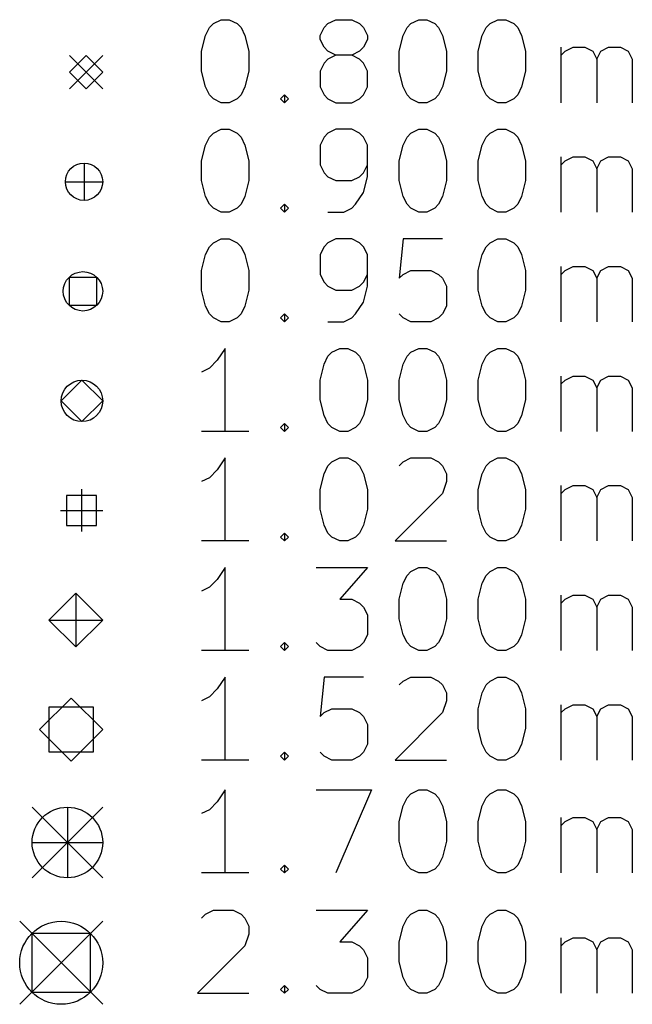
# Model space of a CAD drawing. Extents: x 95 to 218, y -204 to -74.
# Tile 1 of 8: x 95 to 110, y -203 to -179. Entities that reach past the tile are written whole.
import ezdxf

# ---------------------------------------------------------------- set-up
doc = ezdxf.new("R2010")
doc.units = 0
doc.layers.add('BLACK', color=7, linetype='CONTINUOUS')

msp = doc.modelspace()

# ---------------------------------------------------------------- linework, layer by layer
at = {"layer": 'BLACK', "linetype": 'CONTINUOUS'}
for p, q in [((99.3372, -179.666), (99.4325, -179.571)), ((99.4325, -179.571), (99.6229, -179.476)), ((99.6229, -179.476), (99.8134, -179.476)), ((99.8134, -179.476), (100.004, -179.571)), ((100.004, -179.571), (100.099, -179.666)), ((102.099, -179.666), (102.194, -179.571)), ((102.194, -179.571), (102.385, -179.476)), ((102.385, -179.476), (102.766, -179.476)), ((102.766, -179.476), (102.956, -179.571)), ((102.956, -179.571), (103.052, -179.666)), ((104.099, -179.666), (104.194, -179.571)), ((104.194, -179.571), (104.385, -179.476)), ((104.385, -179.476), (104.575, -179.476)), ((104.575, -179.476), (104.766, -179.571)), ((104.766, -179.571), (104.861, -179.666)), ((106.004, -179.666), (106.099, -179.571)), ((106.099, -179.571), (106.29, -179.476)), ((106.29, -179.476), (106.48, -179.476)), ((106.48, -179.476), (106.671, -179.571)), ((106.671, -179.571), (106.766, -179.666)), ((99.242, -179.857), (99.3372, -179.666)), ((100.099, -179.666), (100.194, -179.857)), ((102.004, -179.857), (102.099, -179.666)), ((103.052, -179.666), (103.147, -179.857)), ((104.004, -179.857), (104.099, -179.666)), ((104.861, -179.666), (104.956, -179.857)), ((105.909, -179.857), (106.004, -179.666)), ((106.766, -179.666), (106.861, -179.857)), ((99.1468, -180.238), (99.242, -179.857)), ((100.194, -179.857), (100.29, -180.238)), ((102.004, -179.952), (102.004, -179.857)), ((102.099, -180.142), (102.004, -179.952)), ((103.147, -179.952), (103.052, -180.142)), ((103.147, -179.857), (103.147, -179.952)), ((103.909, -180.238), (104.004, -179.857)), ((104.956, -179.857), (105.052, -180.238)), ((105.813, -180.238), (105.909, -179.857)), ((106.861, -179.857), (106.956, -180.238)), ((99.1468, -180.714), (99.1468, -180.238)), ((100.29, -180.238), (100.29, -180.714)), ((102.194, -180.238), (102.099, -180.142)), ((102.385, -180.333), (102.194, -180.238)), ((102.956, -180.238), (102.766, -180.333)), ((103.052, -180.142), (102.956, -180.238)), ((103.909, -180.714), (103.909, -180.238)), ((105.052, -180.238), (105.052, -180.714)), ((105.813, -180.714), (105.813, -180.238)), ((106.956, -180.238), (106.956, -180.714)), ((107.813, -181.476), (107.813, -180.142)), ((107.813, -180.333), (107.909, -180.238)), ((107.909, -180.238), (108.099, -180.142)), ((108.099, -180.142), (108.385, -180.142)), ((108.385, -180.142), (108.575, -180.238)), ((108.575, -180.238), (108.671, -180.428)), ((108.671, -180.428), (108.766, -180.238)), ((108.766, -180.238), (108.956, -180.142)), ((108.956, -180.142), (109.242, -180.142)), ((109.242, -180.142), (109.432, -180.238)), ((109.432, -180.238), (109.528, -180.428)), ((95.9658, -180.341), (96.7658, -181.141)), ((96.7658, -180.341), (95.9658, -181.141)), ((96.3658, -180.341), (95.9658, -180.741)), ((96.7658, -180.741), (96.3658, -180.341)), ((102.099, -180.523), (102.004, -180.714)), ((102.194, -180.428), (102.099, -180.523)), ((102.385, -180.333), (102.194, -180.428)), ((102.766, -180.333), (102.385, -180.333)), ((102.956, -180.428), (102.766, -180.333)), ((103.052, -180.523), (102.956, -180.428)), ((103.147, -180.714), (103.052, -180.523)), ((108.671, -180.428), (108.671, -181.476)), ((109.528, -180.428), (109.528, -181.476)), ((95.9658, -180.741), (96.3658, -181.141)), ((96.3658, -181.141), (96.7658, -180.741)), ((99.242, -181.095), (99.1468, -180.714)), ((100.29, -180.714), (100.194, -181.095)), ((102.004, -180.714), (102.004, -181.095)), ((103.147, -181.095), (103.147, -180.714)), ((104.004, -181.095), (103.909, -180.714)), ((105.052, -180.714), (104.956, -181.095)), ((105.909, -181.095), (105.813, -180.714)), ((106.956, -180.714), (106.861, -181.095)), ((99.3372, -181.285), (99.242, -181.095)), ((100.194, -181.095), (100.099, -181.285)), ((102.004, -181.095), (102.099, -181.285)), ((103.052, -181.285), (103.147, -181.095)), ((104.099, -181.285), (104.004, -181.095)), ((104.956, -181.095), (104.861, -181.285)), ((106.004, -181.285), (105.909, -181.095)), ((106.861, -181.095), (106.766, -181.285)), ((99.4325, -181.381), (99.3372, -181.285)), ((99.6229, -181.476), (99.4325, -181.381)), ((99.8134, -181.476), (99.6229, -181.476)), ((100.004, -181.381), (99.8134, -181.476)), ((100.099, -181.285), (100.004, -181.381)), ((101.052, -181.381), (101.147, -181.285)), ((101.147, -181.476), (101.052, -181.381)), ((101.147, -181.285), (101.242, -181.381)), ((101.147, -181.285), (101.147, -181.476)), ((101.242, -181.381), (101.147, -181.476)), ((102.099, -181.285), (102.194, -181.381)), ((102.194, -181.381), (102.385, -181.476)), ((102.385, -181.476), (102.766, -181.476)), ((102.766, -181.476), (102.956, -181.381)), ((102.956, -181.381), (103.052, -181.285)), ((104.194, -181.381), (104.099, -181.285)), ((104.385, -181.476), (104.194, -181.381)), ((104.575, -181.476), (104.385, -181.476)), ((104.766, -181.381), (104.575, -181.476)), ((104.861, -181.285), (104.766, -181.381)), ((106.099, -181.381), (106.004, -181.285)), ((106.29, -181.476), (106.099, -181.381)), ((106.48, -181.476), (106.29, -181.476)), ((106.671, -181.381), (106.48, -181.476)), ((106.766, -181.285), (106.671, -181.381)), ((99.4325, -182.211), (99.6229, -182.116)), ((99.6229, -182.116), (99.8134, -182.116)), ((99.8134, -182.116), (100.004, -182.211)), ((102.385, -182.116), (102.194, -182.211)), ((102.766, -182.116), (102.385, -182.116)), ((102.956, -182.211), (102.766, -182.116)), ((104.194, -182.211), (104.385, -182.116)), ((104.385, -182.116), (104.575, -182.116)), ((104.575, -182.116), (104.766, -182.211)), ((106.099, -182.211), (106.29, -182.116)), ((106.29, -182.116), (106.48, -182.116)), ((106.48, -182.116), (106.671, -182.211)), ((99.242, -182.497), (99.3372, -182.306)), ((99.3372, -182.306), (99.4325, -182.211)), ((100.004, -182.211), (100.099, -182.306)), ((100.099, -182.306), (100.194, -182.497)), ((102.099, -182.306), (102.004, -182.497)), ((102.194, -182.211), (102.099, -182.306)), ((103.052, -182.306), (102.956, -182.211)), ((103.147, -182.497), (103.052, -182.306)), ((104.004, -182.497), (104.099, -182.306)), ((104.099, -182.306), (104.194, -182.211)), ((104.766, -182.211), (104.861, -182.306)), ((104.861, -182.306), (104.956, -182.497)), ((105.909, -182.497), (106.004, -182.306)), ((106.004, -182.306), (106.099, -182.211)), ((106.671, -182.211), (106.766, -182.306)), ((106.766, -182.306), (106.861, -182.497)), ((99.1468, -182.878), (99.242, -182.497)), ((100.194, -182.497), (100.29, -182.878)), ((102.004, -182.497), (102.004, -182.973)), ((103.147, -183.259), (103.147, -182.497)), ((103.909, -182.878), (104.004, -182.497)), ((104.956, -182.497), (105.052, -182.878)), ((105.813, -182.878), (105.909, -182.497)), ((106.861, -182.497), (106.956, -182.878)), ((99.1468, -183.354), (99.1468, -182.878)), ((100.29, -182.878), (100.29, -183.354)), ((103.909, -183.354), (103.909, -182.878)), ((105.052, -182.878), (105.052, -183.354)), ((105.813, -183.354), (105.813, -182.878)), ((106.956, -182.878), (106.956, -183.354)), ((107.813, -184.116), (107.813, -182.782)), ((107.813, -182.973), (107.909, -182.878)), ((107.909, -182.878), (108.099, -182.782)), ((108.099, -182.782), (108.385, -182.782)), ((108.385, -182.782), (108.575, -182.878)), ((108.575, -182.878), (108.671, -183.068)), ((108.671, -183.068), (108.766, -182.878)), ((108.766, -182.878), (108.956, -182.782)), ((108.956, -182.782), (109.242, -182.782)), ((109.242, -182.782), (109.432, -182.878)), ((109.432, -182.878), (109.528, -183.068)), ((96.3158, -182.931), (96.3158, -183.831)), ((102.004, -182.973), (102.099, -183.163)), ((103.052, -183.163), (103.147, -182.973)), ((108.671, -183.068), (108.671, -184.116)), ((109.528, -183.068), (109.528, -184.116)), ((95.8658, -183.381), (96.7658, -183.381)), ((99.242, -183.735), (99.1468, -183.354)), ((100.29, -183.354), (100.194, -183.735)), ((102.099, -183.163), (102.194, -183.259)), ((102.194, -183.259), (102.385, -183.354)), ((102.385, -183.354), (102.766, -183.354)), ((102.766, -183.354), (102.956, -183.259)), ((102.956, -183.259), (103.052, -183.163)), ((103.052, -183.64), (103.147, -183.259)), ((104.004, -183.735), (103.909, -183.354)), ((105.052, -183.354), (104.956, -183.735)), ((105.909, -183.735), (105.813, -183.354)), ((106.956, -183.354), (106.861, -183.735)), ((99.3372, -183.925), (99.242, -183.735)), ((100.194, -183.735), (100.099, -183.925)), ((102.861, -183.925), (103.052, -183.64)), ((104.099, -183.925), (104.004, -183.735)), ((104.956, -183.735), (104.861, -183.925)), ((106.004, -183.925), (105.909, -183.735)), ((106.861, -183.735), (106.766, -183.925)), ((99.4325, -184.021), (99.3372, -183.925)), ((99.6229, -184.116), (99.4325, -184.021)), ((100.004, -184.021), (99.8134, -184.116)), ((100.099, -183.925), (100.004, -184.021)), ((101.052, -184.021), (101.147, -183.925)), ((101.147, -184.116), (101.052, -184.021)), ((101.147, -183.925), (101.242, -184.021)), ((101.147, -183.925), (101.147, -184.116)), ((101.242, -184.021), (101.147, -184.116)), ((102.575, -184.116), (102.766, -184.021)), ((102.766, -184.021), (102.861, -183.925)), ((104.194, -184.021), (104.099, -183.925)), ((104.385, -184.116), (104.194, -184.021)), ((104.766, -184.021), (104.575, -184.116)), ((104.861, -183.925), (104.766, -184.021)), ((106.099, -184.021), (106.004, -183.925)), ((106.29, -184.116), (106.099, -184.021)), ((106.671, -184.021), (106.48, -184.116)), ((106.766, -183.925), (106.671, -184.021)), ((99.8134, -184.116), (99.6229, -184.116)), ((102.194, -184.116), (102.575, -184.116)), ((104.575, -184.116), (104.385, -184.116)), ((106.48, -184.116), (106.29, -184.116)), ((99.4325, -184.851), (99.6229, -184.756)), ((99.6229, -184.756), (99.8134, -184.756)), ((99.8134, -184.756), (100.004, -184.851)), ((102.385, -184.756), (102.194, -184.851)), ((102.766, -184.756), (102.385, -184.756)), ((102.956, -184.851), (102.766, -184.756)), ((104.004, -184.756), (103.909, -185.708)), ((104.956, -184.756), (104.004, -184.756)), ((106.099, -184.851), (106.29, -184.756)), ((106.29, -184.756), (106.48, -184.756)), ((106.48, -184.756), (106.671, -184.851)), ((99.242, -185.137), (99.3372, -184.946)), ((99.3372, -184.946), (99.4325, -184.851)), ((100.004, -184.851), (100.099, -184.946)), ((100.099, -184.946), (100.194, -185.137)), ((102.099, -184.946), (102.004, -185.137)), ((102.194, -184.851), (102.099, -184.946)), ((103.052, -184.946), (102.956, -184.851)), ((103.147, -185.137), (103.052, -184.946)), ((105.909, -185.137), (106.004, -184.946)), ((106.004, -184.946), (106.099, -184.851)), ((106.671, -184.851), (106.766, -184.946)), ((106.766, -184.946), (106.861, -185.137)), ((99.1468, -185.518), (99.242, -185.137)), ((100.194, -185.137), (100.29, -185.518)), ((102.004, -185.137), (102.004, -185.613)), ((103.147, -185.899), (103.147, -185.137)), ((105.813, -185.518), (105.909, -185.137)), ((106.861, -185.137), (106.956, -185.518)), ((99.1468, -185.994), (99.1468, -185.518)), ((100.29, -185.518), (100.29, -185.994)), ((104.004, -185.613), (104.194, -185.518)), ((104.194, -185.518), (104.671, -185.518)), ((104.671, -185.518), (104.861, -185.613)), ((105.813, -185.994), (105.813, -185.518)), ((106.956, -185.518), (106.956, -185.994)), ((107.813, -186.756), (107.813, -185.422)), ((107.813, -185.613), (107.909, -185.518)), ((107.909, -185.518), (108.099, -185.422)), ((108.099, -185.422), (108.385, -185.422)), ((108.385, -185.422), (108.575, -185.518)), ((108.575, -185.518), (108.671, -185.708)), ((108.671, -185.708), (108.766, -185.518)), ((108.766, -185.518), (108.956, -185.422)), ((108.956, -185.422), (109.242, -185.422)), ((109.242, -185.422), (109.432, -185.518)), ((109.432, -185.518), (109.528, -185.708)), ((96.6267, -185.685), (95.9549, -185.685)), ((95.9549, -185.685), (95.9549, -186.357)), ((96.6267, -186.357), (96.6267, -185.685)), ((102.004, -185.613), (102.099, -185.803)), ((103.052, -185.803), (103.147, -185.613)), ((103.909, -185.708), (104.004, -185.613)), ((104.861, -185.613), (104.956, -185.708)), ((104.956, -185.708), (105.052, -185.899)), ((108.671, -185.708), (108.671, -186.756)), ((109.528, -185.708), (109.528, -186.756)), ((99.242, -186.375), (99.1468, -185.994)), ((100.29, -185.994), (100.194, -186.375)), ((102.099, -185.803), (102.194, -185.899)), ((102.194, -185.899), (102.385, -185.994)), ((102.385, -185.994), (102.766, -185.994)), ((102.766, -185.994), (102.956, -185.899)), ((102.956, -185.899), (103.052, -185.803)), ((103.052, -186.28), (103.147, -185.899)), ((105.052, -185.899), (105.052, -186.375)), ((105.909, -186.375), (105.813, -185.994)), ((106.956, -185.994), (106.861, -186.375)), ((95.9549, -186.357), (96.6267, -186.357)), ((99.3372, -186.565), (99.242, -186.375)), ((100.194, -186.375), (100.099, -186.565)), ((102.861, -186.565), (103.052, -186.28)), ((105.052, -186.375), (104.956, -186.565)), ((106.004, -186.565), (105.909, -186.375)), ((106.861, -186.375), (106.766, -186.565)), ((99.4325, -186.661), (99.3372, -186.565)), ((99.6229, -186.756), (99.4325, -186.661)), ((100.004, -186.661), (99.8134, -186.756)), ((100.099, -186.565), (100.004, -186.661)), ((101.052, -186.661), (101.147, -186.565)), ((101.147, -186.756), (101.052, -186.661)), ((101.147, -186.565), (101.242, -186.661)), ((101.147, -186.565), (101.147, -186.756)), ((101.242, -186.661), (101.147, -186.756)), ((102.575, -186.756), (102.766, -186.661)), ((102.766, -186.661), (102.861, -186.565)), ((104.004, -186.661), (103.909, -186.565)), ((104.194, -186.756), (104.004, -186.661)), ((104.861, -186.661), (104.671, -186.756)), ((104.956, -186.565), (104.861, -186.661)), ((106.099, -186.661), (106.004, -186.565)), ((106.29, -186.756), (106.099, -186.661)), ((106.671, -186.661), (106.48, -186.756)), ((106.766, -186.565), (106.671, -186.661)), ((99.8134, -186.756), (99.6229, -186.756)), ((102.194, -186.756), (102.575, -186.756)), ((104.671, -186.756), (104.194, -186.756)), ((106.48, -186.756), (106.29, -186.756)), ((99.7182, -187.396), (99.5277, -187.681)), ((99.7182, -189.396), (99.7182, -187.396)), ((102.29, -187.491), (102.48, -187.396)), ((102.48, -187.396), (102.671, -187.396)), ((102.671, -187.396), (102.861, -187.491)), ((104.194, -187.491), (104.385, -187.396)), ((104.385, -187.396), (104.575, -187.396)), ((104.575, -187.396), (104.766, -187.491)), ((106.099, -187.491), (106.29, -187.396)), ((106.29, -187.396), (106.48, -187.396)), ((106.48, -187.396), (106.671, -187.491)), ((102.099, -187.777), (102.194, -187.586)), ((102.194, -187.586), (102.29, -187.491)), ((102.861, -187.491), (102.956, -187.586)), ((102.956, -187.586), (103.052, -187.777)), ((104.004, -187.777), (104.099, -187.586)), ((104.099, -187.586), (104.194, -187.491)), ((104.766, -187.491), (104.861, -187.586)), ((104.861, -187.586), (104.956, -187.777)), ((105.909, -187.777), (106.004, -187.586)), ((106.004, -187.586), (106.099, -187.491)), ((106.671, -187.491), (106.766, -187.586)), ((106.766, -187.586), (106.861, -187.777)), ((99.3372, -187.872), (99.1468, -187.967)), ((99.5277, -187.681), (99.3372, -187.872)), ((102.004, -188.158), (102.099, -187.777)), ((103.052, -187.777), (103.147, -188.158)), ((103.909, -188.158), (104.004, -187.777)), ((104.956, -187.777), (105.052, -188.158)), ((105.813, -188.158), (105.909, -187.777)), ((106.861, -187.777), (106.956, -188.158)), ((107.813, -189.396), (107.813, -188.062)), ((107.909, -188.158), (108.099, -188.062)), ((108.099, -188.062), (108.385, -188.062)), ((108.385, -188.062), (108.575, -188.158)), ((108.766, -188.158), (108.956, -188.062)), ((108.956, -188.062), (109.242, -188.062)), ((109.242, -188.062), (109.432, -188.158)), ((96.2658, -188.161), (95.7658, -188.661)), ((96.7658, -188.661), (96.2658, -188.161)), ((102.004, -188.634), (102.004, -188.158)), ((103.147, -188.158), (103.147, -188.634)), ((103.909, -188.634), (103.909, -188.158)), ((105.052, -188.158), (105.052, -188.634)), ((105.813, -188.634), (105.813, -188.158)), ((106.956, -188.158), (106.956, -188.634)), ((107.813, -188.253), (107.909, -188.158)), ((108.575, -188.158), (108.671, -188.348)), ((108.671, -188.348), (108.766, -188.158)), ((108.671, -188.348), (108.671, -189.396)), ((109.432, -188.158), (109.528, -188.348)), ((109.528, -188.348), (109.528, -189.396)), ((95.7658, -188.661), (96.2658, -189.161)), ((96.2658, -189.161), (96.7658, -188.661)), ((102.099, -189.015), (102.004, -188.634)), ((103.147, -188.634), (103.052, -189.015)), ((104.004, -189.015), (103.909, -188.634)), ((105.052, -188.634), (104.956, -189.015)), ((105.909, -189.015), (105.813, -188.634)), ((106.956, -188.634), (106.861, -189.015)), ((102.194, -189.205), (102.099, -189.015)), ((103.052, -189.015), (102.956, -189.205)), ((104.099, -189.205), (104.004, -189.015)), ((104.956, -189.015), (104.861, -189.205)), ((106.004, -189.205), (105.909, -189.015)), ((106.861, -189.015), (106.766, -189.205)), ((101.052, -189.301), (101.147, -189.205)), ((101.147, -189.396), (101.052, -189.301)), ((101.147, -189.205), (101.242, -189.301)), ((101.147, -189.205), (101.147, -189.396)), ((101.242, -189.301), (101.147, -189.396)), ((102.29, -189.301), (102.194, -189.205)), ((102.48, -189.396), (102.29, -189.301)), ((102.861, -189.301), (102.671, -189.396)), ((102.956, -189.205), (102.861, -189.301)), ((104.194, -189.301), (104.099, -189.205)), ((104.385, -189.396), (104.194, -189.301)), ((104.766, -189.301), (104.575, -189.396)), ((104.861, -189.205), (104.766, -189.301)), ((106.099, -189.301), (106.004, -189.205)), ((106.29, -189.396), (106.099, -189.301)), ((106.671, -189.301), (106.48, -189.396)), ((106.766, -189.205), (106.671, -189.301)), ((100.29, -189.396), (99.1468, -189.396)), ((102.671, -189.396), (102.48, -189.396)), ((104.575, -189.396), (104.385, -189.396)), ((106.48, -189.396), (106.29, -189.396)), ((99.7182, -190.036), (99.5277, -190.321)), ((99.7182, -192.036), (99.7182, -190.036)), ((102.29, -190.131), (102.48, -190.036)), ((102.48, -190.036), (102.671, -190.036)), ((102.671, -190.036), (102.861, -190.131)), ((104.004, -190.131), (104.194, -190.036)), ((104.194, -190.036), (104.671, -190.036)), ((104.671, -190.036), (104.861, -190.131)), ((106.099, -190.131), (106.29, -190.036)), ((106.29, -190.036), (106.48, -190.036)), ((106.48, -190.036), (106.671, -190.131)), ((102.099, -190.417), (102.194, -190.226)), ((102.194, -190.226), (102.29, -190.131)), ((102.861, -190.131), (102.956, -190.226)), ((102.956, -190.226), (103.052, -190.417)), ((103.909, -190.226), (104.004, -190.131)), ((104.861, -190.131), (104.956, -190.226)), ((104.956, -190.226), (105.052, -190.417)), ((105.909, -190.417), (106.004, -190.226)), ((106.004, -190.226), (106.099, -190.131)), ((106.671, -190.131), (106.766, -190.226)), ((106.766, -190.226), (106.861, -190.417)), ((99.5277, -190.321), (99.3372, -190.512)), ((102.004, -190.798), (102.099, -190.417)), ((103.052, -190.417), (103.147, -190.798)), ((105.052, -190.417), (105.052, -190.607)), ((105.813, -190.798), (105.909, -190.417)), ((106.861, -190.417), (106.956, -190.798)), ((99.3372, -190.512), (99.1468, -190.607)), ((105.052, -190.607), (104.956, -190.893)), ((107.813, -192.036), (107.813, -190.702)), ((107.909, -190.798), (108.099, -190.702)), ((108.099, -190.702), (108.385, -190.702)), ((108.385, -190.702), (108.575, -190.798)), ((108.766, -190.798), (108.956, -190.702)), ((108.956, -190.702), (109.242, -190.702)), ((109.242, -190.702), (109.432, -190.798)), ((96.6164, -190.94), (95.8952, -190.94)), ((95.8952, -190.94), (95.8952, -191.662)), ((96.2558, -190.791), (96.2558, -191.811)), ((96.6164, -191.662), (96.6164, -190.94)), ((102.004, -191.274), (102.004, -190.798)), ((103.147, -190.798), (103.147, -191.274)), ((104.956, -190.893), (103.813, -192.036)), ((105.813, -191.274), (105.813, -190.798)), ((106.956, -190.798), (106.956, -191.274)), ((107.813, -190.893), (107.909, -190.798)), ((108.575, -190.798), (108.671, -190.988)), ((108.671, -190.988), (108.766, -190.798)), ((109.432, -190.798), (109.528, -190.988)), ((108.671, -190.988), (108.671, -192.036)), ((109.528, -190.988), (109.528, -192.036)), ((95.7458, -191.301), (96.7658, -191.301)), ((102.099, -191.655), (102.004, -191.274)), ((103.147, -191.274), (103.052, -191.655)), ((105.909, -191.655), (105.813, -191.274)), ((106.956, -191.274), (106.861, -191.655)), ((95.8952, -191.662), (96.6164, -191.662)), ((102.194, -191.845), (102.099, -191.655)), ((103.052, -191.655), (102.956, -191.845)), ((106.004, -191.845), (105.909, -191.655)), ((106.861, -191.655), (106.766, -191.845)), ((101.052, -191.941), (101.147, -191.845)), ((101.147, -191.845), (101.242, -191.941)), ((101.147, -191.845), (101.147, -192.036)), ((102.29, -191.941), (102.194, -191.845)), ((102.956, -191.845), (102.861, -191.941)), ((106.099, -191.941), (106.004, -191.845)), ((106.766, -191.845), (106.671, -191.941)), ((100.29, -192.036), (99.1468, -192.036)), ((101.147, -192.036), (101.052, -191.941)), ((101.242, -191.941), (101.147, -192.036)), ((102.48, -192.036), (102.29, -191.941)), ((102.671, -192.036), (102.48, -192.036)), ((102.861, -191.941), (102.671, -192.036)), ((103.813, -192.036), (105.052, -192.036)), ((106.29, -192.036), (106.099, -191.941)), ((106.48, -192.036), (106.29, -192.036)), ((106.671, -191.941), (106.48, -192.036)), ((99.7182, -192.676), (99.5277, -192.961)), ((99.7182, -194.676), (99.7182, -192.676)), ((101.909, -192.676), (103.147, -192.676)), ((103.147, -192.676), (102.48, -193.438)), ((104.004, -193.057), (104.099, -192.866)), ((104.099, -192.866), (104.194, -192.771)), ((104.194, -192.771), (104.385, -192.676)), ((104.385, -192.676), (104.575, -192.676)), ((104.575, -192.676), (104.766, -192.771)), ((104.766, -192.771), (104.861, -192.866)), ((104.861, -192.866), (104.956, -193.057)), ((105.909, -193.057), (106.004, -192.866)), ((106.004, -192.866), (106.099, -192.771)), ((106.099, -192.771), (106.29, -192.676)), ((106.29, -192.676), (106.48, -192.676)), ((106.48, -192.676), (106.671, -192.771)), ((106.671, -192.771), (106.766, -192.866)), ((106.766, -192.866), (106.861, -193.057)), ((99.5277, -192.961), (99.3372, -193.152)), ((103.909, -193.438), (104.004, -193.057)), ((104.956, -193.057), (105.052, -193.438)), ((105.813, -193.438), (105.909, -193.057)), ((106.861, -193.057), (106.956, -193.438)), ((96.1158, -193.291), (95.4658, -193.941)), ((96.1158, -193.291), (96.1158, -194.591)), ((96.7658, -193.941), (96.1158, -193.291)), ((99.3372, -193.152), (99.1468, -193.247)), ((107.813, -194.676), (107.813, -193.342)), ((107.909, -193.438), (108.099, -193.342)), ((108.099, -193.342), (108.385, -193.342)), ((108.385, -193.342), (108.575, -193.438)), ((108.766, -193.438), (108.956, -193.342)), ((108.956, -193.342), (109.242, -193.342)), ((109.242, -193.342), (109.432, -193.438)), ((102.48, -193.438), (102.766, -193.438)), ((102.766, -193.438), (102.956, -193.533)), ((102.956, -193.533), (103.052, -193.628)), ((103.909, -193.914), (103.909, -193.438)), ((105.052, -193.438), (105.052, -193.914)), ((105.813, -193.914), (105.813, -193.438)), ((106.956, -193.438), (106.956, -193.914)), ((107.813, -193.533), (107.909, -193.438)), ((108.575, -193.438), (108.671, -193.628)), ((108.671, -193.628), (108.766, -193.438)), ((109.432, -193.438), (109.528, -193.628)), ((103.052, -193.628), (103.147, -193.819)), ((103.147, -193.819), (103.147, -194.295)), ((108.671, -193.628), (108.671, -194.676)), ((109.528, -193.628), (109.528, -194.676)), ((95.4658, -193.941), (96.7658, -193.941)), ((95.4658, -193.941), (96.1158, -194.591)), ((96.1158, -194.591), (96.7658, -193.941)), ((104.004, -194.295), (103.909, -193.914)), ((105.052, -193.914), (104.956, -194.295)), ((105.909, -194.295), (105.813, -193.914)), ((106.956, -193.914), (106.861, -194.295)), ((103.147, -194.295), (103.052, -194.485)), ((104.099, -194.485), (104.004, -194.295)), ((104.956, -194.295), (104.861, -194.485)), ((106.004, -194.485), (105.909, -194.295)), ((106.861, -194.295), (106.766, -194.485)), ((101.052, -194.581), (101.147, -194.485)), ((101.147, -194.485), (101.242, -194.581)), ((101.147, -194.485), (101.147, -194.676)), ((102.004, -194.581), (101.909, -194.485)), ((103.052, -194.485), (102.956, -194.581)), ((104.194, -194.581), (104.099, -194.485)), ((104.861, -194.485), (104.766, -194.581)), ((106.099, -194.581), (106.004, -194.485)), ((106.766, -194.485), (106.671, -194.581)), ((100.29, -194.676), (99.1468, -194.676)), ((101.147, -194.676), (101.052, -194.581)), ((101.242, -194.581), (101.147, -194.676)), ((102.194, -194.676), (102.004, -194.581)), ((102.766, -194.676), (102.194, -194.676)), ((102.956, -194.581), (102.766, -194.676)), ((104.385, -194.676), (104.194, -194.581)), ((104.575, -194.676), (104.385, -194.676)), ((104.766, -194.581), (104.575, -194.676)), ((106.29, -194.676), (106.099, -194.581)), ((106.48, -194.676), (106.29, -194.676)), ((106.671, -194.581), (106.48, -194.676)), ((99.7182, -195.316), (99.5277, -195.601)), ((99.7182, -197.316), (99.7182, -195.316)), ((102.099, -195.316), (102.004, -196.268)), ((103.052, -195.316), (102.099, -195.316)), ((103.909, -195.506), (104.004, -195.411)), ((104.004, -195.411), (104.194, -195.316)), ((104.194, -195.316), (104.671, -195.316)), ((104.671, -195.316), (104.861, -195.411)), ((104.861, -195.411), (104.956, -195.506)), ((106.004, -195.506), (106.099, -195.411)), ((106.099, -195.411), (106.29, -195.316)), ((106.29, -195.316), (106.48, -195.316)), ((106.48, -195.316), (106.671, -195.411)), ((106.671, -195.411), (106.766, -195.506)), ((99.5277, -195.601), (99.3372, -195.792)), ((104.956, -195.506), (105.052, -195.697)), ((105.052, -195.697), (105.052, -195.887)), ((105.813, -196.078), (105.909, -195.697)), ((105.909, -195.697), (106.004, -195.506)), ((106.766, -195.506), (106.861, -195.697)), ((106.861, -195.697), (106.956, -196.078)), ((96.0058, -195.821), (95.2458, -196.581)), ((96.7658, -196.581), (96.0058, -195.821)), ((99.3372, -195.792), (99.1468, -195.887)), ((105.052, -195.887), (104.956, -196.173)), ((96.5432, -196.044), (95.4684, -196.044)), ((95.4684, -196.044), (95.4684, -197.118)), ((96.5432, -197.118), (96.5432, -196.044)), ((102.004, -196.268), (102.099, -196.173)), ((102.099, -196.173), (102.29, -196.078)), ((102.29, -196.078), (102.766, -196.078)), ((102.766, -196.078), (102.956, -196.173)), ((102.956, -196.173), (103.052, -196.268)), ((104.956, -196.173), (103.813, -197.316)), ((105.813, -196.554), (105.813, -196.078)), ((106.956, -196.078), (106.956, -196.554)), ((107.813, -197.316), (107.813, -195.982)), ((107.813, -196.173), (107.909, -196.078)), ((107.909, -196.078), (108.099, -195.982)), ((108.099, -195.982), (108.385, -195.982)), ((108.385, -195.982), (108.575, -196.078)), ((108.575, -196.078), (108.671, -196.268)), ((108.671, -196.268), (108.766, -196.078)), ((108.766, -196.078), (108.956, -195.982)), ((108.956, -195.982), (109.242, -195.982)), ((109.242, -195.982), (109.432, -196.078)), ((109.432, -196.078), (109.528, -196.268)), ((103.052, -196.268), (103.147, -196.459)), ((108.671, -196.268), (108.671, -197.316)), ((109.528, -196.268), (109.528, -197.316)), ((95.2458, -196.581), (96.0058, -197.341)), ((96.0058, -197.341), (96.7658, -196.581)), ((103.147, -196.459), (103.147, -196.935)), ((105.909, -196.935), (105.813, -196.554)), ((106.956, -196.554), (106.861, -196.935)), ((95.4684, -197.118), (96.5432, -197.118)), ((101.052, -197.221), (101.147, -197.125)), ((101.147, -197.125), (101.242, -197.221)), ((101.147, -197.125), (101.147, -197.316)), ((102.099, -197.221), (102.004, -197.125)), ((103.052, -197.125), (102.956, -197.221)), ((103.147, -196.935), (103.052, -197.125)), ((106.004, -197.125), (105.909, -196.935)), ((106.099, -197.221), (106.004, -197.125)), ((106.766, -197.125), (106.671, -197.221)), ((106.861, -196.935), (106.766, -197.125)), ((100.29, -197.316), (99.1468, -197.316)), ((101.147, -197.316), (101.052, -197.221)), ((101.242, -197.221), (101.147, -197.316)), ((102.29, -197.316), (102.099, -197.221)), ((102.766, -197.316), (102.29, -197.316)), ((102.956, -197.221), (102.766, -197.316)), ((103.813, -197.316), (105.052, -197.316)), ((106.29, -197.316), (106.099, -197.221)), ((106.48, -197.316), (106.29, -197.316)), ((106.671, -197.221), (106.48, -197.316)), ((99.7182, -198.036), (99.5277, -198.321)), ((99.7182, -200.036), (99.7182, -198.036)), ((101.909, -198.036), (103.242, -198.036)), ((103.242, -198.036), (102.385, -200.036)), ((104.194, -198.131), (104.385, -198.036)), ((104.385, -198.036), (104.575, -198.036)), ((104.575, -198.036), (104.766, -198.131)), ((106.099, -198.131), (106.29, -198.036)), ((106.29, -198.036), (106.48, -198.036)), ((106.48, -198.036), (106.671, -198.131)), ((99.5277, -198.321), (99.3372, -198.512)), ((104.004, -198.417), (104.099, -198.226)), ((104.099, -198.226), (104.194, -198.131)), ((104.766, -198.131), (104.861, -198.226)), ((104.861, -198.226), (104.956, -198.417)), ((105.909, -198.417), (106.004, -198.226)), ((106.004, -198.226), (106.099, -198.131)), ((106.671, -198.131), (106.766, -198.226)), ((106.766, -198.226), (106.861, -198.417)), ((95.0658, -198.451), (96.7658, -200.151)), ((96.7658, -198.451), (95.0658, -200.151)), ((95.9158, -198.451), (95.9158, -200.151)), ((99.3372, -198.512), (99.1468, -198.607)), ((103.909, -198.798), (104.004, -198.417)), ((104.956, -198.417), (105.052, -198.798)), ((105.813, -198.798), (105.909, -198.417)), ((106.861, -198.417), (106.956, -198.798)), ((103.909, -199.274), (103.909, -198.798)), ((105.052, -198.798), (105.052, -199.274)), ((105.813, -199.274), (105.813, -198.798)), ((106.956, -198.798), (106.956, -199.274)), ((107.813, -200.036), (107.813, -198.702)), ((107.813, -198.893), (107.909, -198.798)), ((107.909, -198.798), (108.099, -198.702)), ((108.099, -198.702), (108.385, -198.702)), ((108.385, -198.702), (108.575, -198.798)), ((108.575, -198.798), (108.671, -198.988)), ((108.671, -198.988), (108.766, -198.798)), ((108.766, -198.798), (108.956, -198.702)), ((108.956, -198.702), (109.242, -198.702)), ((109.242, -198.702), (109.432, -198.798)), ((109.432, -198.798), (109.528, -198.988)), ((108.671, -198.988), (108.671, -200.036)), ((109.528, -198.988), (109.528, -200.036)), ((104.004, -199.655), (103.909, -199.274)), ((105.052, -199.274), (104.956, -199.655)), ((105.909, -199.655), (105.813, -199.274)), ((106.956, -199.274), (106.861, -199.655)), ((95.0658, -199.301), (96.7658, -199.301)), ((104.099, -199.845), (104.004, -199.655)), ((104.956, -199.655), (104.861, -199.845)), ((106.004, -199.845), (105.909, -199.655)), ((106.861, -199.655), (106.766, -199.845)), ((101.052, -199.941), (101.147, -199.845)), ((101.147, -200.036), (101.052, -199.941)), ((101.147, -199.845), (101.242, -199.941)), ((101.147, -199.845), (101.147, -200.036)), ((101.242, -199.941), (101.147, -200.036)), ((104.194, -199.941), (104.099, -199.845)), ((104.385, -200.036), (104.194, -199.941)), ((104.766, -199.941), (104.575, -200.036)), ((104.861, -199.845), (104.766, -199.941)), ((106.099, -199.941), (106.004, -199.845)), ((106.29, -200.036), (106.099, -199.941)), ((106.671, -199.941), (106.48, -200.036)), ((106.766, -199.845), (106.671, -199.941)), ((100.29, -200.036), (99.1468, -200.036)), ((104.575, -200.036), (104.385, -200.036)), ((106.48, -200.036), (106.29, -200.036)), ((99.242, -201.031), (99.4325, -200.936)), ((99.4325, -200.936), (99.9087, -200.936)), ((99.9087, -200.936), (100.099, -201.031)), ((101.909, -200.936), (103.147, -200.936)), ((103.147, -200.936), (102.48, -201.698)), ((104.194, -201.031), (104.385, -200.936)), ((104.385, -200.936), (104.575, -200.936)), ((104.575, -200.936), (104.766, -201.031)), ((106.099, -201.031), (106.29, -200.936)), ((106.29, -200.936), (106.48, -200.936)), ((106.48, -200.936), (106.671, -201.031)), ((99.1468, -201.126), (99.242, -201.031)), ((100.099, -201.031), (100.194, -201.126)), ((100.194, -201.126), (100.29, -201.317)), ((104.004, -201.317), (104.099, -201.126)), ((104.099, -201.126), (104.194, -201.031)), ((104.766, -201.031), (104.861, -201.126)), ((104.861, -201.126), (104.956, -201.317)), ((105.909, -201.317), (106.004, -201.126)), ((106.004, -201.126), (106.099, -201.031)), ((106.671, -201.031), (106.766, -201.126)), ((106.766, -201.126), (106.861, -201.317)), ((94.7658, -201.201), (96.7658, -203.201)), ((96.7658, -201.201), (94.7658, -203.201)), ((100.29, -201.317), (100.29, -201.507)), ((103.909, -201.698), (104.004, -201.317)), ((104.956, -201.317), (105.052, -201.698)), ((105.813, -201.698), (105.909, -201.317)), ((106.861, -201.317), (106.956, -201.698)), ((96.4729, -201.494), (95.0587, -201.494)), ((95.0587, -201.494), (95.0587, -202.908)), ((96.4729, -202.908), (96.4729, -201.494)), ((100.29, -201.507), (100.194, -201.793)), ((107.813, -202.936), (107.813, -201.602)), ((107.909, -201.698), (108.099, -201.602)), ((108.099, -201.602), (108.385, -201.602)), ((108.385, -201.602), (108.575, -201.698)), ((108.766, -201.698), (108.956, -201.602)), ((108.956, -201.602), (109.242, -201.602)), ((109.242, -201.602), (109.432, -201.698)), ((100.194, -201.793), (99.0515, -202.936)), ((102.48, -201.698), (102.766, -201.698)), ((102.766, -201.698), (102.956, -201.793)), ((102.956, -201.793), (103.052, -201.888)), ((103.052, -201.888), (103.147, -202.079)), ((103.909, -202.174), (103.909, -201.698)), ((105.052, -201.698), (105.052, -202.174)), ((105.813, -202.174), (105.813, -201.698)), ((106.956, -201.698), (106.956, -202.174)), ((107.813, -201.793), (107.909, -201.698)), ((108.575, -201.698), (108.671, -201.888)), ((108.671, -201.888), (108.766, -201.698)), ((108.671, -201.888), (108.671, -202.936)), ((109.432, -201.698), (109.528, -201.888)), ((109.528, -201.888), (109.528, -202.936)), ((103.147, -202.079), (103.147, -202.555)), ((104.004, -202.555), (103.909, -202.174)), ((105.052, -202.174), (104.956, -202.555)), ((105.909, -202.555), (105.813, -202.174)), ((106.956, -202.174), (106.861, -202.555)), ((103.147, -202.555), (103.052, -202.745)), ((104.099, -202.745), (104.004, -202.555)), ((104.956, -202.555), (104.861, -202.745)), ((106.004, -202.745), (105.909, -202.555)), ((106.861, -202.555), (106.766, -202.745)), ((101.052, -202.841), (101.147, -202.745)), ((101.147, -202.936), (101.052, -202.841)), ((101.147, -202.745), (101.242, -202.841)), ((101.147, -202.745), (101.147, -202.936)), ((101.242, -202.841), (101.147, -202.936)), ((102.004, -202.841), (101.909, -202.745)), ((102.194, -202.936), (102.004, -202.841)), ((102.956, -202.841), (102.766, -202.936)), ((103.052, -202.745), (102.956, -202.841)), ((104.194, -202.841), (104.099, -202.745)), ((104.385, -202.936), (104.194, -202.841)), ((104.766, -202.841), (104.575, -202.936)), ((104.861, -202.745), (104.766, -202.841)), ((106.099, -202.841), (106.004, -202.745)), ((106.29, -202.936), (106.099, -202.841)), ((106.671, -202.841), (106.48, -202.936)), ((106.766, -202.745), (106.671, -202.841)), ((95.0587, -202.908), (96.4729, -202.908)), ((99.0515, -202.936), (100.29, -202.936)), ((102.766, -202.936), (102.194, -202.936)), ((104.575, -202.936), (104.385, -202.936)), ((106.48, -202.936), (106.29, -202.936))]:
    msp.add_line(p, q, dxfattribs=at)
at = {"layer": 'BLACK'}
for centre, radius in [((96.3158, -183.381), 0.45), ((96.2908, -186.021), 0.475), ((96.2658, -188.661), 0.5), ((95.9158, -199.301), 0.85), ((95.7658, -202.201), 1)]:
    msp.add_circle(centre, radius, dxfattribs=at)

doc.saveas('drawing.dxf')
